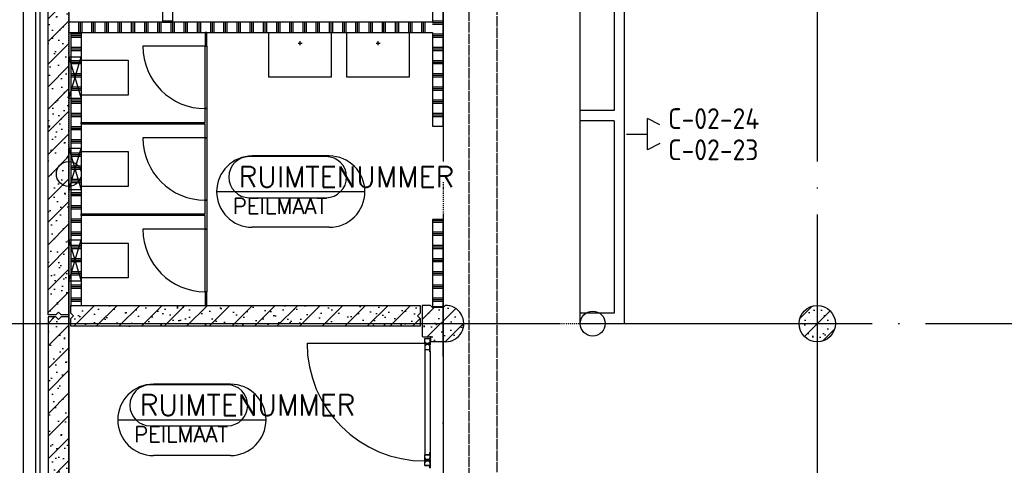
# Model space of a CAD drawing. Extents: x 0 to 1189, y 0 to 841.
# Tile 5 of 24: x 80 to 174, y 563 to 606. Entities that reach past the tile are written whole.
import ezdxf

# ---------------------------------------------------------------- set-up
doc = ezdxf.new("R2010")
doc.units = 0
doc.header["$MEASUREMENT"] = 0
doc.header["$PDSIZE"] = 2
for name, pattern in [('AUSGEZOGEN', [0]), ('B0304', [6, 5, -0.5, 0, -0.5]), ('DASHDOT', [25.4, 12.7, -6.35, 0, -6.35]), ('E0001', [1, 1, 0])]:
    doc.linetypes.add(name, pattern=pattern)
doc.layers.get('0').update_dxf_attribs({"linetype": 'CONTINUOUS'})
for name, color, linetype in [('AB$1A---_ATTRIB', 8, 'CONTINUOUS'), ('AL$1A---_ALGEMEEN', 8, 'CONTINUOUS'), ('GOTEN', 3, 'CONTINUOUS'), ('STRAMIEN', 1, 'CONTINUOUS'), ('VITELCODERING', 5, 'CONTINUOUS'), ('VITELDATA', 1, 'CONTINUOUS')]:
    doc.layers.add(name, color=color, linetype=linetype)
doc.styles.add('ROMANS', font='romans.shx', dxfattribs={"height": 300})
doc.styles.get("Standard").update_dxf_attribs({"font": 'ISO'})

# ---------------------------------------------------------------- blocks, each defined once
blk = doc.blocks.new('$DAT003')
for p, q in [((3.2, 0.9), (2, 1.5)), ((2, -1.5), (2, 1.5)), ((0, 0), (2, 0)), ((3.2, -0.9), (2, -1.5))]:
    blk.add_line(p, q)
blk = doc.blocks.new('-STR-H')
at = {"layer": 'AL$1A---_ALGEMEEN', "linetype": 'DASHDOT', "ltscale": 0.5}
blk.add_line((0, 0), (-9880, 0), dxfattribs=at)
at = {"layer": 'AL$1A---_ALGEMEEN', "linetype": 'Continuous', "ltscale": 2}
blk.add_circle((-10000, 0), 120, dxfattribs=at)
for p in [(-8560, 0), (-1360, 0)]:
    blk.add_point(p, dxfattribs=at)
blk = doc.blocks.new('30114')
at = {"layer": 'AL$1A---_ALGEMEEN', "color": 15, "linetype": 'AUSGEZOGEN'}
for p, q in [((-18.5, 3), (0, 3)), ((0, 1.5), (-18.5, 1.5)), ((0, 0), (-18.5, 0)), ((0, 21.22636), (0, 48.5)), ((0, 3), (0, 21.22636)), ((42, 1.5), (0, 1.5)), ((61.5, 0), (0, 0)), ((1.5, 50), (38.5, 50)), ((1.5, 21.22636), (1.5, 48.5)), ((1.5, 48.5), (38.5, 48.5)), ((1.5, 3), (1.5, 21.22636)), ((38.5, 48.5), (38.5, 43)), ((40, 48.5), (40, 43)), ((40, 43), (48.5, 43)), ((40, 41.5), (48.5, 41.5)), ((48.5, 8.5), (42, 8.5)), ((48.5, 7), (42, 7)), ((42, 3), (61.5, 3)), ((42, 1.5), (61.5, 1.5)), ((48.5, 41.5), (48.5, 21.22636)), ((48.5, 21.22636), (48.5, 8.5)), ((50, 41.5), (50, 21.22636)), ((50, 21.22636), (50, 8.5))]:
    blk.add_line(p, q, dxfattribs=at)
for centre, radius, start, end in [((-18.5, 1.5), 1.5, 90, 180), ((-18.5, 1.5), 1.5, 180, 270), ((1.5, 48.5), 1.5, 90, 180), ((0, 3), 1.5, 270, 0), ((38.5, 48.5), 1.5, 0, 90), ((40, 43), 1.5, 180, 270), ((42, 5), 3.5, 90, 180), ((42, 5), 3.5, 180, 270), ((42, 5), 2, 90, 180), ((42, 5), 2, 180, 270), ((48.5, 41.5), 1.5, 0, 90), ((48.5, 8.5), 1.5, 270, 0), ((61.5, 1.5), 1.5, 0, 90), ((61.5, 1.5), 1.5, 270, 0)]:
    blk.add_arc(centre, radius, start, end, dxfattribs=at)
blk = doc.blocks.new('30416')
at = {"layer": 'AL$1A---_ALGEMEEN', "color": 15, "linetype": 'AUSGEZOGEN'}
for p, q in [((-21.50002, 50), (9.86174, 50.00002)), ((-21.50002, 48.5), (-2.000015, 48.5)), ((-2.000015, 47), (-21.50002, 47)), ((-10, 31.0621), (-10, 41.5)), ((-10, 8.5), (-10, 31.0621)), ((-8.5, 43), (-2, 43)), ((-8.5, 41.5), (-2, 41.5)), ((-8.5, 31.0621), (-8.5, 41.5)), ((-8.5, 8.5), (-8.5, 31.0621)), ((0, 8.5), (-8.5, 8.5)), ((0, 7), (-8.5, 7)), ((-2.000015, 48.5), (9.86174, 48.5)), ((0, 1.5), (0, 7)), ((1.5, 1.5), (1.5, 7)), ((9.861786, 1.5), (1.5, 1.5)), ((9.861786, 0), (1.5, 0)), ((40, 1.500015), (9.861755, 1.5)), ((9.861786, 50), (38.5, 50.00002)), ((9.861786, 48.5), (38.5, 48.50002)), ((58.50002, 0.000015), (9.861786, 0)), ((38.5, 48.5), (38.5, 31.0621)), ((38.5, 31.06212), (38.5, 3.000015)), ((40, 48.5), (40, 31.0621)), ((40, 31.06212), (40, 3.000015)), ((40, 3.000015), (58.5, 3.000015)), ((58.50002, 1.500015), (40, 1.500015))]:
    blk.add_line(p, q, dxfattribs=at)
for centre, radius, start, end in [((-21.50002, 48.5), 1.5, 90, 180), ((-21.50002, 48.5), 1.5, 180, 270), ((-8.5, 41.5), 1.5, 90, 180), ((-8.5, 8.5), 1.5, 180, 270), ((-2.000015, 45), 3.5, 0, 90.00001), ((-2.000015, 45), 2, 0, 90.00001), ((-2.000015, 45), 3.5, 270, 0), ((-2.000015, 45), 2, 270, 0), ((0, 7), 1.5, 0, 90), ((1.5, 1.5), 1.5, 180, 270), ((38.5, 48.5), 1.5, 0, 90.00001), ((40, 3.000015), 1.5, 180, 270), ((58.50002, 1.500015), 1.5, 0, 90.00001), ((58.50002, 1.500015), 1.5, 270, 0)]:
    blk.add_arc(centre, radius, start, end, dxfattribs=at)
blk = doc.blocks.new('30013')
at = {"layer": 'AL$1A---_ALGEMEEN', "color": 15, "linetype": 'AUSGEZOGEN'}
for p, q in [((0, 48.5), (0, 20.92189)), ((0, 20.92189), (0, 1.5)), ((38.50001, 50), (1.500008, 50)), ((38.50001, 48.5), (1.500008, 48.5)), ((1.500008, 48.5), (1.500008, 20.92189)), ((1.500008, 20.92189), (1.500008, 1.5)), ((1.500008, 1.5), (42.00001, 1.5)), ((1.500008, 0), (61.50001, 0)), ((38.50001, 43), (38.50001, 48.5)), ((40.00001, 43), (40.00001, 48.5)), ((48.50001, 43), (40.00001, 43)), ((48.50001, 41.5), (40.00001, 41.5)), ((42.00001, 8.5), (48.50001, 8.5)), ((42.00001, 7), (48.50001, 7)), ((61.50001, 3), (42.00001, 3)), ((42.00001, 1.5), (61.50001, 1.5)), ((48.50001, 20.92189), (48.50001, 41.5)), ((48.50001, 8.5), (48.50001, 20.92189)), ((50.00001, 20.92189), (50.00001, 41.5)), ((50.00001, 8.5), (50.00001, 20.92189))]:
    blk.add_line(p, q, dxfattribs=at)
for centre, radius, start, end in [((1.500008, 1.5), 1.5, 180, 270), ((1.500015, 48.5), 1.5, 90, 180), ((38.49999, 48.5), 1.5, 0, 90), ((39.99999, 43), 1.5, 180, 270), ((41.99999, 5), 3.5, 90, 180), ((41.99999, 5), 3.5, 180, 270), ((41.99999, 5), 2, 90, 180), ((41.99999, 5), 2, 180, 270), ((48.49999, 41.5), 1.5, 0, 90), ((48.49999, 8.5), 1.5, 270, 0), ((61.50001, 1.5), 1.5, 0, 90), ((61.50001, 1.5), 1.5, 270, 0)]:
    blk.add_arc(centre, radius, start, end, dxfattribs=at)
blk = doc.blocks.new('-STR-H2')
at = {"layer": 'AL$1A---_ALGEMEEN', "linetype": 'DASHDOT', "ltscale": 0.5}
blk.add_line((-3600, 0), (-9880, 0), dxfattribs=at)
at = {"layer": 'AL$1A---_ALGEMEEN', "linetype": 'Continuous', "ltscale": 2}
blk.add_circle((-10000, 0), 120, dxfattribs=at)
for p in [(-8560, 0), (-4960, 0)]:
    blk.add_point(p, dxfattribs=at)

msp = doc.modelspace()

# ---------------------------------------------------------------- hatches: boundary and pattern name
at = {"layer": 'AL$1A---_ALGEMEEN', "ltscale": 2}
h = msp.add_hatch(dxfattribs=at)
h.set_pattern_fill('PREFB', color=256, scale=0.08, angle=180, style=0)
h.set_pattern_definition([(225, (84.3407, 651.0277), (1.086116, -1.086116), []), (197, (84.3407, 651.0277), (-0.4126, -1.277242), [0, -1.3056, -0.7392, 0, -1.0752]), (228, (84.3407, 651.0277), (0.29465, -1.29875), [0, -1.2928, 0, -1.3184, 0, -1.0624]), (251, (84.3407, 651.0277), (0.766585, -1.076209), [0, -1.28, 0, -7.68, -1.0528])])
h.paths.add_polyline_path([(84.341, 649.028), (84.091, 649.278), (84.341, 649.528), (84.341, 650.278), (82.341, 650.278), (82.341, 577.128), (83.091, 577.128), (83.341, 577.378), (83.591, 577.128), (84.341, 577.128)])
h = msp.add_hatch(dxfattribs=at)
h.set_pattern_fill('PREFB', color=256, scale=0.08, angle=180, style=0)
h.set_pattern_definition([(225, (84.6407, 578.0277), (1.086116, -1.086116), []), (197, (84.6407, 578.0277), (-0.4126, -1.27724), [0, -1.3056, -0.7392, 0, -1.0752]), (228, (84.6407, 578.0277), (0.29465, -1.29875), [0, -1.2928, 0, -1.3184, 0, -1.0624]), (251, (84.6407, 578.0277), (0.766585, -1.07621), [0, -1.28, 0, -7.68, -1.0528])])
h.paths.add_polyline_path([(118.141, 576.028), (118.141, 576.778), (117.891, 577.028), (118.141, 577.278), (118.141, 578.028), (84.541, 578.028), (84.541, 577.278), (84.791, 577.028), (84.541, 576.778), (84.541, 576.028)])
h = msp.add_hatch(dxfattribs=at)
h.set_pattern_fill('PREFB', color=256, scale=0.08, angle=180, style=0)
h.set_pattern_definition([(225, (118.9407, 577.2777), (1.0861, -1.0861), []), (197, (118.9407, 577.2777), (-0.4126, -1.27724), [0, -1.3056, -0.7392, 0, -1.0752]), (228, (118.9407, 577.2777), (0.29465, -1.29875), [0, -1.2928, 0, -1.3184, 0, -1.0624]), (251, (118.9407, 577.2777), (0.76659, -1.0762), [0, -1.28, 0, -7.68, -1.0528])])
h.paths.add_polyline_path([(120.54, 578.027), (120.341, 577.828), (119.341, 577.828), (119.141, 578.028), (118.341, 578.028), (118.341, 575.058), (118.441, 574.958), (119.141, 574.958), (119.141, 574.528), (120.591, 574.528, 1.014604)])
h = msp.add_hatch(dxfattribs=at)
h.set_pattern_fill('PREFB', color=256, scale=0.08, angle=180, style=0)
h.set_pattern_definition([(225, (156.3407, 576.2777), (1.0861, -1.0861), []), (197, (156.3407, 576.2777), (-0.4126, -1.27724), [0, -1.3056, -0.7392, 0, -1.0752]), (228, (156.3407, 576.2777), (0.29465, -1.29875), [0, -1.2928, 0, -1.3184, 0, -1.0624]), (251, (156.3407, 576.2777), (0.7666, -1.0762), [0, -1.28, 0, -7.68, -1.0528])])
h.paths.add_polyline_path([(158.091, 576.278, 1), (154.591, 576.278, 1)])
h = msp.add_hatch(dxfattribs=at)
h.set_pattern_fill('PREFB', color=256, scale=0.08, angle=180, style=0)
h.set_pattern_definition([(225, (84.3407, 576.1277), (1.086116, -1.086116), []), (197, (84.3407, 576.1277), (-0.4126, -1.277242), [0, -1.3056, -0.7392, 0, -1.0752]), (228, (84.3407, 576.1277), (0.29465, -1.29875), [0, -1.2928, 0, -1.3184, 0, -1.0624]), (251, (84.3407, 576.1277), (0.766585, -1.076209), [0, -1.28, 0, -7.68, -1.0528])])
h.paths.add_polyline_path([(84.341, 539.928), (84.091, 540.178), (84.091, 540.378), (84.341, 540.628), (84.341, 576.928), (83.591, 576.928), (83.341, 576.678), (83.091, 576.928), (82.341, 576.928), (82.341, 502.278), (84.341, 502.278), (84.341, 503.028), (84.091, 503.278), (84.341, 503.528)])

# ---------------------------------------------------------------- linework, layer by layer
for p, q in [((79.991, 499.928), (79.991, 652.628)), ((81.141, 651.478), (81.141, 501.078)), ((81.541, 651.078), (81.541, 501.478)), ((137.81, 576.278), (137.81, 635.88)), ((137.81, 576.278), (137.81, 635.78)), ((136.81, 615.278), (136.81, 596.778)), ((119.341, 607.783), (119.341, 605.278)), ((120.341, 595.278), (120.341, 607.783)), ((119.341, 605.278), (84.341, 605.278)), ((84.341, 605.278), (84.341, 604.278)), ((85.293, 604.278), (85.293, 605.278)), ((85.452, 604.278), (85.452, 605.278)), ((85.611, 604.278), (85.611, 605.278)), ((86.563, 604.278), (86.563, 605.278)), ((86.722, 604.278), (86.722, 605.278)), ((86.881, 604.278), (86.881, 605.278)), ((87.833, 604.278), (87.833, 605.278)), ((87.992, 604.278), (87.992, 605.278)), ((88.151, 604.278), (88.151, 605.278)), ((89.103, 604.278), (89.103, 605.278)), ((89.262, 604.278), (89.262, 605.278)), ((89.421, 604.278), (89.421, 605.278)), ((90.373, 604.278), (90.373, 605.278)), ((90.532, 604.278), (90.532, 605.278)), ((90.691, 604.278), (90.691, 605.278)), ((91.643, 604.278), (91.643, 605.278)), ((91.802, 604.278), (91.802, 605.278)), ((91.961, 604.278), (91.961, 605.278)), ((92.913, 604.278), (92.913, 605.278)), ((93.072, 604.278), (93.072, 605.278)), ((93.231, 604.278), (93.231, 605.278)), ((93.341, 605.415), (94.341, 605.415)), ((94.183, 604.278), (94.183, 605.278)), ((94.342, 604.278), (94.342, 605.278)), ((94.501, 604.278), (94.501, 605.278)), ((95.453, 604.278), (95.453, 605.278)), ((95.612, 604.278), (95.612, 605.278)), ((95.771, 604.278), (95.771, 605.278)), ((96.723, 604.278), (96.723, 605.278)), ((96.882, 604.278), (96.882, 605.278)), ((97.041, 604.278), (97.041, 605.278)), ((97.993, 604.278), (97.993, 605.278)), ((98.152, 604.278), (98.152, 605.278)), ((98.311, 604.278), (98.311, 605.278)), ((99.263, 604.278), (99.263, 605.278)), ((99.422, 604.278), (99.422, 605.278)), ((99.581, 604.278), (99.581, 605.278)), ((100.533, 604.278), (100.533, 605.278)), ((100.692, 604.278), (100.692, 605.278)), ((100.851, 604.278), (100.851, 605.278)), ((101.803, 604.278), (101.803, 605.278)), ((101.962, 604.278), (101.962, 605.278)), ((102.121, 604.278), (102.121, 605.278)), ((103.073, 604.278), (103.073, 605.278)), ((103.232, 604.278), (103.232, 605.278)), ((103.391, 604.278), (103.391, 605.278)), ((104.343, 604.278), (104.343, 605.278)), ((104.502, 604.278), (104.502, 605.278)), ((104.661, 604.278), (104.661, 605.278)), ((105.613, 604.278), (105.613, 605.278)), ((105.772, 604.278), (105.772, 605.278)), ((105.931, 604.278), (105.931, 605.278)), ((106.883, 604.278), (106.883, 605.278)), ((107.042, 604.278), (107.042, 605.278)), ((107.201, 604.278), (107.201, 605.278)), ((108.153, 604.278), (108.153, 605.278)), ((108.312, 604.278), (108.312, 605.278)), ((108.471, 604.278), (108.471, 605.278)), ((109.423, 604.278), (109.423, 605.278)), ((109.582, 604.278), (109.582, 605.278)), ((109.741, 604.278), (109.741, 605.278)), ((110.693, 604.278), (110.693, 605.278)), ((110.852, 604.278), (110.852, 605.278)), ((111.011, 604.278), (111.011, 605.278)), ((111.963, 604.278), (111.963, 605.278)), ((112.122, 604.278), (112.122, 605.278)), ((112.281, 604.278), (112.281, 605.278)), ((113.233, 604.278), (113.233, 605.278)), ((113.392, 604.278), (113.392, 605.278)), ((113.551, 604.278), (113.551, 605.278)), ((114.503, 604.278), (114.503, 605.278)), ((114.662, 604.278), (114.662, 605.278)), ((114.821, 604.278), (114.821, 605.278)), ((115.773, 604.278), (115.773, 605.278)), ((115.932, 604.278), (115.932, 605.278)), ((116.091, 604.278), (116.091, 605.278)), ((117.043, 604.278), (117.043, 605.278)), ((117.202, 604.278), (117.202, 605.278)), ((117.361, 604.278), (117.361, 605.278)), ((118.313, 604.278), (118.313, 605.278)), ((118.472, 604.278), (118.472, 605.278)), ((118.631, 604.278), (118.631, 605.278)), ((119.341, 605.415), (120.341, 605.415)), ((119.341, 605.256), (120.341, 605.256)), ((119.341, 605.098), (120.341, 605.098)), ((84.341, 604.278), (119.341, 604.278)), ((84.541, 604.278), (84.541, 578.028)), ((84.541, 604.145), (85.541, 604.145)), ((84.541, 603.986), (85.541, 603.986)), ((84.541, 603.828), (85.541, 603.828)), ((85.541, 604.278), (85.541, 578.028)), ((97.466, 604.278), (97.466, 602.958)), ((97.616, 604.278), (97.466, 604.278)), ((97.616, 602.958), (97.616, 604.278)), ((119.341, 604.278), (119.341, 595.278)), ((119.341, 604.145), (120.341, 604.145)), ((119.341, 603.986), (120.341, 603.986)), ((119.341, 603.828), (120.341, 603.828)), ((84.541, 602.875), (85.541, 602.875)), ((84.541, 602.716), (85.541, 602.716)), ((84.541, 602.558), (85.541, 602.558)), ((97.466, 602.958), (91.466, 602.958)), ((97.466, 602.958), (97.616, 602.958)), ((119.341, 602.875), (120.341, 602.875)), ((119.341, 602.716), (120.341, 602.716)), ((119.341, 602.558), (120.341, 602.558)), ((84.541, 601.605), (85.438, 601.605)), ((85.438, 601.605), (85.541, 601.605)), ((119.341, 601.605), (120.341, 601.605)), ((84.541, 601.446), (85.39, 601.446)), ((84.541, 601.288), (85.343, 601.288)), ((85.343, 601.288), (85.541, 601.288)), ((85.39, 601.446), (85.541, 601.446)), ((119.341, 601.446), (120.341, 601.446)), ((119.341, 601.288), (120.341, 601.288)), ((84.541, 600.335), (84.824, 600.335)), ((84.541, 600.176), (84.872, 600.176)), ((84.541, 600.018), (84.92, 600.018)), ((84.824, 600.335), (85.057, 600.335)), ((84.872, 600.176), (85.009, 600.176)), ((84.92, 600.018), (84.962, 600.018)), ((84.962, 600.018), (85.541, 600.018)), ((85.009, 600.176), (85.541, 600.176)), ((85.057, 600.335), (85.541, 600.335)), ((119.341, 600.335), (120.341, 600.335)), ((119.341, 600.176), (120.341, 600.176)), ((119.341, 600.018), (120.341, 600.018)), ((84.541, 599.065), (84.676, 599.065)), ((84.541, 598.906), (84.628, 598.906)), ((84.541, 598.748), (84.581, 598.748)), ((84.581, 598.748), (85.301, 598.748)), ((84.628, 598.906), (85.253, 598.906)), ((84.676, 599.065), (85.205, 599.065)), ((85.205, 599.065), (85.541, 599.065)), ((85.253, 598.906), (85.541, 598.906)), ((85.301, 598.748), (85.541, 598.748)), ((119.341, 599.065), (120.341, 599.065)), ((119.341, 598.906), (120.341, 598.906)), ((119.341, 598.748), (120.341, 598.748)), ((84.541, 597.795), (85.541, 597.795)), ((119.341, 597.795), (120.341, 597.795)), ((84.541, 597.636), (85.541, 597.636)), ((84.541, 597.478), (85.541, 597.478)), ((97.466, 595.628), (97.466, 596.958)), ((97.466, 596.958), (97.616, 596.958)), ((97.616, 596.958), (97.616, 594.148)), ((119.341, 597.636), (120.341, 597.636)), ((119.341, 597.478), (120.341, 597.478)), ((133.51, 596.778), (133.51, 595.778)), ((136.81, 596.778), (133.51, 596.778)), ((84.541, 596.525), (85.541, 596.525)), ((84.541, 596.366), (85.541, 596.366)), ((84.541, 596.208), (85.541, 596.208)), ((119.341, 596.525), (120.341, 596.525)), ((119.341, 596.366), (120.341, 596.366)), ((119.341, 596.208), (120.341, 596.208)), ((84.541, 595.255), (85.541, 595.255)), ((84.541, 595.096), (85.541, 595.096)), ((84.541, 594.938), (85.541, 594.938)), ((85.541, 595.628), (97.466, 595.628)), ((85.541, 595.478), (85.541, 595.628)), ((85.541, 595.628), (85.541, 595.478)), ((97.466, 595.478), (85.541, 595.478)), ((97.466, 594.148), (97.466, 595.478)), ((119.341, 595.278), (120.341, 595.278)), ((136.81, 595.778), (133.51, 595.778)), ((136.81, 595.778), (136.81, 577.278)), ((84.541, 593.985), (85.541, 593.985)), ((97.466, 594.148), (91.466, 594.148)), ((97.616, 594.148), (97.466, 594.148)), ((84.541, 593.826), (85.541, 593.826)), ((84.541, 593.668), (85.541, 593.668)), ((84.541, 592.715), (85.411, 592.715)), ((84.541, 592.556), (85.363, 592.556)), ((84.541, 592.398), (84.566, 592.398)), ((84.566, 592.398), (85.316, 592.398)), ((85.316, 592.398), (85.541, 592.398)), ((85.363, 592.556), (85.541, 592.556)), ((85.411, 592.715), (85.541, 592.715)), ((136.81, 592.678), (136.81, 577.278)), ((84.541, 591.445), (84.851, 591.445)), ((84.541, 591.286), (84.899, 591.286)), ((84.541, 591.128), (84.935, 591.128)), ((84.851, 591.445), (85.03, 591.445)), ((84.899, 591.286), (84.982, 591.286)), ((84.935, 591.128), (84.947, 591.128)), ((84.947, 591.128), (85.541, 591.128)), ((84.982, 591.286), (85.541, 591.286)), ((85.03, 591.445), (85.541, 591.445)), ((84.541, 590.175), (84.649, 590.175)), ((84.649, 590.175), (85.232, 590.175)), ((85.232, 590.175), (85.541, 590.175)), ((84.541, 590.016), (84.601, 590.016)), ((84.541, 589.858), (84.554, 589.858)), ((84.554, 589.858), (85.328, 589.858)), ((84.601, 590.016), (85.28, 590.016)), ((85.28, 590.016), (85.541, 590.016)), ((85.328, 589.858), (85.541, 589.858)), ((84.541, 588.905), (85.541, 588.905)), ((84.541, 588.746), (85.541, 588.746)), ((84.541, 588.588), (85.541, 588.588)), ((84.541, 587.635), (85.541, 587.635)), ((84.541, 587.476), (85.541, 587.476)), ((84.541, 587.318), (85.541, 587.318)), ((97.466, 586.828), (97.466, 588.148)), ((97.466, 588.148), (97.616, 588.148)), ((97.616, 588.148), (97.616, 585.348)), ((84.541, 586.365), (85.541, 586.365)), ((85.541, 586.828), (97.466, 586.828)), ((85.541, 586.678), (85.541, 586.828)), ((85.541, 586.828), (85.541, 586.678)), ((97.466, 586.678), (85.541, 586.678)), ((97.466, 585.348), (97.466, 586.678)), ((84.541, 586.206), (85.541, 586.206)), ((84.541, 586.048), (85.541, 586.048)), ((120.341, 586.278), (119.341, 586.278)), ((119.341, 586.278), (119.341, 577.928)), ((119.341, 586.206), (120.341, 586.206)), ((119.341, 586.048), (120.341, 586.048)), ((120.341, 577.928), (120.341, 586.278)), ((84.541, 585.095), (85.541, 585.095)), ((84.541, 584.936), (85.541, 584.936)), ((84.541, 584.778), (85.541, 584.778)), ((97.466, 585.348), (91.466, 585.348)), ((97.616, 585.348), (97.466, 585.348)), ((119.341, 585.095), (120.341, 585.095)), ((119.341, 584.936), (120.341, 584.936)), ((119.341, 584.778), (120.341, 584.778)), ((84.541, 583.825), (85.384, 583.825)), ((84.541, 583.666), (84.545, 583.666)), ((84.541, 583.508), (84.593, 583.508)), ((84.545, 583.666), (85.336, 583.666)), ((84.593, 583.508), (85.289, 583.508)), ((85.289, 583.508), (85.541, 583.508)), ((85.336, 583.666), (85.541, 583.666)), ((85.384, 583.825), (85.541, 583.825)), ((119.341, 583.825), (120.341, 583.825)), ((119.341, 583.666), (120.341, 583.666)), ((119.341, 583.508), (120.341, 583.508)), ((84.541, 582.555), (84.878, 582.555)), ((84.878, 582.555), (85.003, 582.555)), ((85.003, 582.555), (85.541, 582.555)), ((119.341, 582.555), (120.341, 582.555)), ((84.541, 582.396), (84.926, 582.396)), ((84.541, 582.238), (84.908, 582.238)), ((84.908, 582.238), (84.974, 582.238)), ((84.926, 582.396), (84.955, 582.396)), ((84.955, 582.396), (85.541, 582.396)), ((84.974, 582.238), (85.541, 582.238)), ((119.341, 582.396), (120.341, 582.396)), ((119.341, 582.238), (120.341, 582.238)), ((84.541, 581.285), (84.622, 581.285)), ((84.541, 581.126), (84.574, 581.126)), ((84.541, 580.968), (85.355, 580.968)), ((84.574, 581.126), (85.307, 581.126)), ((84.622, 581.285), (85.259, 581.285)), ((85.259, 581.285), (85.541, 581.285)), ((85.307, 581.126), (85.541, 581.126)), ((85.355, 580.968), (85.541, 580.968)), ((119.341, 581.285), (120.341, 581.285)), ((119.341, 581.126), (120.341, 581.126)), ((119.341, 580.968), (120.341, 580.968)), ((84.541, 580.015), (85.541, 580.015)), ((84.541, 579.856), (85.541, 579.856)), ((119.341, 580.015), (120.341, 580.015)), ((119.341, 579.856), (120.341, 579.856)), ((84.541, 579.698), (85.541, 579.698)), ((97.466, 579.348), (97.466, 578.028)), ((97.616, 579.348), (97.466, 579.348)), ((97.616, 578.028), (97.616, 579.348)), ((119.341, 579.698), (120.341, 579.698)), ((84.541, 578.745), (85.541, 578.745)), ((84.541, 578.586), (85.541, 578.586)), ((84.541, 578.428), (85.541, 578.428)), ((97.466, 578.028), (97.616, 578.028)), ((119.341, 578.745), (120.341, 578.745)), ((119.341, 578.586), (120.341, 578.586)), ((119.341, 578.428), (120.341, 578.428)), ((119.341, 577.928), (119.341, 577.928)), ((119.341, 577.928), (120.341, 577.928)), ((120.341, 577.928), (120.341, 577.928)), ((133.508, 577.278), (133.508, 576.278)), ((136.808, 577.278), (133.508, 577.278)), ((136.81, 577.278), (133.51, 577.278)), ((133.51, 577.278), (133.51, 576.278)), ((136.81, 577.278), (134.01, 577.278)), ((136.81, 577.278), (134.01, 577.278)), ((133.508, 576.278), (137.808, 576.278)), ((133.51, 576.278), (137.81, 576.278)), ((134.01, 576.278), (137.81, 576.278)), ((134.01, 576.278), (137.81, 576.278)), ((107.261, 574.393), (118.591, 574.393)), ((118.591, 573.793), (118.591, 563.663)), ((119.091, 573.593), (119.091, 563.863))]:
    msp.add_line(p, q, dxfattribs=at)
at = {"layer": 'AL$1A---_ALGEMEEN', "linetype": 'Continuous', "ltscale": 2}
for p, q in [((82.341, 577.128), (82.341, 650.278)), ((118.341, 578.028), (118.341, 575.058)), ((119.141, 578.028), (118.341, 578.028)), ((119.141, 578.028), (119.341, 577.828)), ((120.341, 577.828), (119.341, 577.828)), ((120.54, 578.027), (120.341, 577.828)), ((83.091, 577.128), (82.341, 577.128)), ((83.091, 576.928), (82.341, 576.928)), ((82.341, 576.928), (82.341, 502.278)), ((118.441, 574.958), (118.341, 575.058)), ((119.141, 574.958), (118.441, 574.958)), ((119.141, 574.958), (119.141, 574.528)), ((120.591, 574.528), (119.141, 574.528))]:
    msp.add_line(p, q, dxfattribs=at)
at = {"layer": 'AL$1A---_ALGEMEEN'}
for p, q in [((133.505, 634.78), (133.51, 577.278)), ((93.341, 608.883), (93.341, 605.278)), ((94.341, 605.278), (94.341, 608.883)), ((93.341, 605.278), (94.341, 605.278)), ((106.603, 603.074), (106.603, 603.453)), ((114.103, 603.074), (114.103, 603.453)), ((106.413, 603.263), (106.792, 603.263)), ((113.913, 603.263), (114.292, 603.263)), ((84.341, 601.948), (85.541, 597.948)), ((84.341, 597.948), (85.541, 601.948)), ((133.508, 594.478), (133.508, 577.278)), ((84.341, 593.148), (85.541, 589.148)), ((84.341, 589.148), (85.541, 593.148)), ((84.341, 584.348), (85.541, 580.348)), ((84.341, 580.348), (85.541, 584.348))]:
    msp.add_line(p, q, dxfattribs=at)
at = {"layer": 'AL$1A---_ALGEMEEN', "linetype": 'ByBlock'}
for p, q in [((109.091, 592.346), (101.706, 592.346)), ((109.395, 592.404), (101.993, 592.404)), ((98.561, 588.972), (112.827, 588.972)), ((109.108, 588.356), (101.706, 588.356)), ((109.395, 585.54), (101.993, 585.54)), ((99.579, 570.391), (92.194, 570.391)), ((99.883, 570.449), (92.481, 570.449)), ((89.049, 567.017), (103.315, 567.017)), ((99.596, 566.401), (92.194, 566.401)), ((99.883, 563.585), (92.481, 563.585))]:
    msp.add_line(p, q, dxfattribs=at)
at = {"layer": 'AL$1A---_ALGEMEEN', "linetype": 'DASHDOT'}
for p, q in [((84.341, 496.615), (84.341, 586.499)), ((120.341, 496.615), (120.341, 586.499)), ((69.597, 576.278), (129.318, 576.278))]:
    msp.add_line(p, q, dxfattribs=at)
at = {"layer": 'AL$1A---_ALGEMEEN', "linetype": 'Continuous', "ltscale": 2}
for points in [[(84.341, 649.028), (84.341, 577.128), (83.591, 577.128)], [(84.541, 577.278), (84.541, 578.028)], [(84.541, 578.028), (118.141, 578.028), (118.141, 577.278)], [(83.591, 577.128), (83.341, 577.378), (83.091, 577.128)], [(83.591, 576.928), (83.341, 576.678), (83.091, 576.928)], [(84.341, 540.628), (84.341, 576.928), (83.591, 576.928)], [(84.541, 577.278), (84.791, 577.028), (84.541, 576.778)], [(118.141, 576.778), (117.891, 577.028), (118.141, 577.278)], [(118.141, 576.778), (118.141, 576.028), (84.541, 576.028), (84.541, 576.778)]]:
    msp.add_lwpolyline(points, dxfattribs=at)
at = {"layer": 'AL$1A---_ALGEMEEN'}
for points in [[(103.591, 599.978), (103.591, 604.278), (109.591, 604.278), (109.591, 599.978)], [(111.091, 599.978), (111.091, 604.278), (117.091, 604.278), (117.091, 599.978)], [(84.341, 601.948), (85.541, 601.948), (85.541, 597.948), (84.341, 597.948)], [(84.341, 593.148), (85.541, 593.148), (85.541, 589.148), (84.341, 589.148)], [(84.341, 584.348), (85.541, 584.348), (85.541, 580.348), (84.341, 580.348)]]:
    msp.add_lwpolyline(points, close=True, dxfattribs=at)
at = {"layer": 'AL$1A---_ALGEMEEN', "ltscale": 2}
for points in [[(97.616, 602.958), (97.616, 596.958), (97.466, 596.958), (97.466, 602.958)], [(97.616, 594.148), (97.616, 588.148), (97.466, 588.148), (97.466, 594.148)], [(97.616, 585.348), (97.616, 579.348), (97.466, 579.348), (97.466, 585.348)]]:
    msp.add_lwpolyline(points, close=True, dxfattribs=at)
at = {"layer": 'AL$1A---_ALGEMEEN'}
for points in [[(85.541, 601.628), (90.062, 601.628), (90.062, 598.267), (85.541, 598.267)], [(85.541, 592.828), (90.062, 592.828), (90.062, 589.467), (85.541, 589.467)], [(85.541, 584.028), (90.062, 584.028), (90.062, 580.667), (85.541, 580.667)]]:
    msp.add_lwpolyline(points, dxfattribs=at)
at = {"layer": 'AL$1A---_ALGEMEEN', "linetype": 'Continuous'}
msp.add_lwpolyline([(84.541, 578.028), (118.141, 578.028), (118.141, 577.278), (117.891, 577.028), (118.141, 576.778), (118.141, 576.028), (84.541, 576.028), (84.541, 576.778), (84.791, 577.028), (84.541, 577.278), (84.541, 578.028)], dxfattribs=at)
at = {"layer": 'AL$1A---_ALGEMEEN', "ltscale": 2}
msp.add_circle((156.341, 576.278), 1.75, dxfattribs=at)
at = {"layer": 'AL$1A---_ALGEMEEN', "linetype": 'Continuous', "ltscale": 2}
msp.add_circle((156.341, 576.278), 1.75, dxfattribs=at)
msp.add_circle((156.341, 576.278), 1.75, dxfattribs=at)
at = {"layer": 'AL$1A---_ALGEMEEN', "ltscale": 2}
for centre, radius in [((97.466, 602.958), 6), ((97.466, 594.148), 6), ((97.466, 585.348), 6), ((118.591, 574.393), 11.33)]:
    msp.add_arc(centre, radius, 180, 270, dxfattribs=at)
at = {"layer": 'AL$1A---_ALGEMEEN', "linetype": 'ByBlock'}
for centre, radius, start, end in [((101.993, 588.972), 3.432, 90, 270), ((101.706, 590.37), 1.976, 90, 270), ((109.091, 590.37), 1.976, 270, 90), ((109.395, 588.972), 3.432, 270, 90), ((92.481, 567.017), 3.432, 90, 270), ((92.194, 568.415), 1.976, 90, 270), ((99.579, 568.415), 1.976, 270, 90), ((99.883, 567.017), 3.432, 270, 90)]:
    msp.add_arc(centre, radius, start, end, dxfattribs=at)
at = {"layer": 'AL$1A---_ALGEMEEN', "linetype": 'Continuous', "ltscale": 2}
msp.add_arc((120.591, 576.278), 1.75, 270, 91.66134, dxfattribs=at)
at = {"layer": 'GOTEN', "linetype": 'E0001'}
for p, q in [((122.818, 627.27), (122.818, 504.503)), ((125.518, 624.57), (125.518, 527.849))]:
    msp.add_line(p, q, dxfattribs=at)
at = {"layer": 'STRAMIEN', "color": 8, "linetype": 'B0304', "ltscale": 5}
for p, q in [((84.341, 737.278), (84.341, 131.008)), ((120.341, 737.278), (120.341, 131.008)), ((156.341, 737.278), (156.341, 131.008)), ((46.341, 576.278), (915.441, 576.278))]:
    msp.add_line(p, q, dxfattribs=at)

# ---------------------------------------------------------------- block references
at = {"layer": 'AL$1A---_ALGEMEEN', "linetype": 'Continuous', "ltscale": 2, "yscale": 0.009999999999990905, "zscale": 0.00999999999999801}
for name, p, xscale, rotation in [('-STR-H', (84.341, 562.678), 0.009999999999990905, 270), ('-STR-H', (84.341, 490.678), 0.009999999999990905, 270), ('-STR-H', (120.341, 589.878), 0.009999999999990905, 90), ('-STR-H2', (34.741, 576.278), 0.01000000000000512, 180)]:
    msp.add_blockref(name, p, dxfattribs=dict(at, xscale=xscale, rotation=rotation))
at = {"layer": 'AL$1A---_ALGEMEEN', "ltscale": 2, "yscale": 0.01000000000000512, "zscale": 0.00999999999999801, "rotation": 90}
for name, p, xscale in [('30013', (119.091, 574.858), -0.009999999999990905), ('30416', (119.091, 574.178), -0.009999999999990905), ('30416', (119.091, 563.278), 0.009999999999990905), ('30114', (119.091, 562.598), 0.009999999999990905)]:
    msp.add_blockref(name, p, dxfattribs=dict(at, xscale=xscale))
at = {"layer": 'VITELDATA'}
msp.add_blockref('$DAT003', (138, 594.5), dxfattribs=at)

# ---------------------------------------------------------------- texts
at = {"layer": 'AB$1A---_ATTRIB', "linetype": 'Continuous', "style": 'ROMANS'}
for tag, p, height in [('RUIMTENUMMER', (100.673, 589.406), 2), ('PEILMAAT', (100.128, 586.83), 1.5), ('RUIMTENUMMER', (91.161, 567.451), 2), ('PEILMAAT', (90.616, 564.875), 1.5)]:
    msp.add_attdef(tag, p, '', height=height, dxfattribs=at)
at = {"layer": 'VITELCODERING'}
for s, p in [('C-02-24', (142, 595)), ('C-02-23', (142, 592))]:
    msp.add_text(s, height=2, dxfattribs=at).set_placement(p)

doc.saveas('drawing.dxf')
